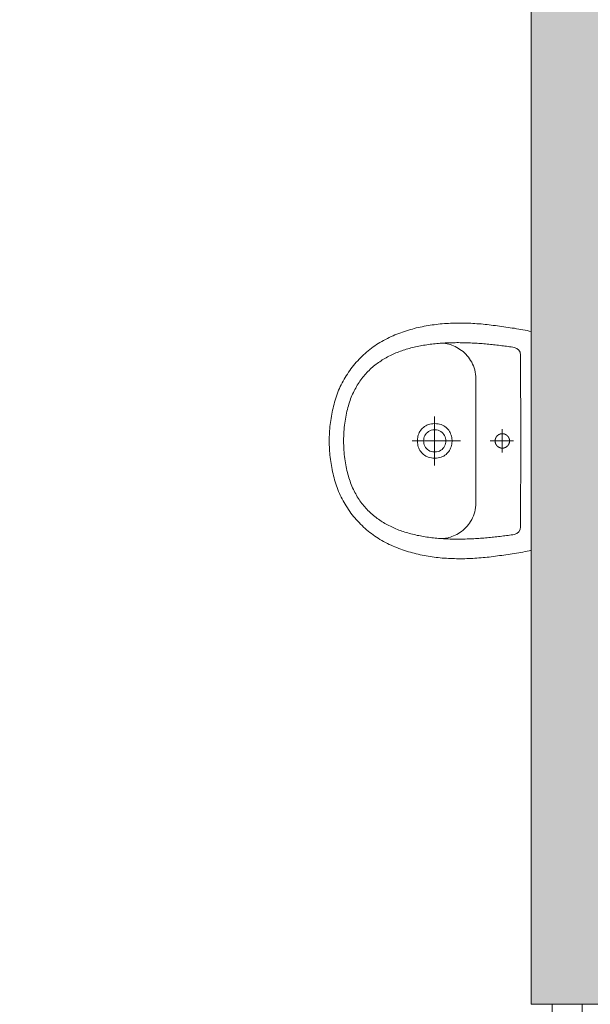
# Model space of a CAD drawing. Header units: millimetres. Extents: x -6697 to 21546, y -3389 to 18959.
# Tile 45 of 153: x 2646 to 2741, y 3509 to 3672. Entities that reach past the tile are written whole.
import ezdxf
from ezdxf.enums import TextEntityAlignment as Align

# ---------------------------------------------------------------- set-up
doc = ezdxf.new("R2010")
doc.units = ezdxf.units.MM
doc.linetypes.add('JIS_02_0.7', pattern=[1.35, 0.75, -0.6])
for name, color, linetype, lineweight in [('KOLORYSTYKA', 7, 'Continuous', 5), ('sciany_wew', 7, 'Continuous', 18), ('stolarka_mysz_drzwi', 7, 'Continuous', 5), ('stolarka_mysz_drzwi_opisy', 7, 'Continuous', 5)]:
    doc.layers.add(name, color=color, linetype=linetype, lineweight=lineweight)
doc.layers.add('sanitarka', color=7, linetype='Continuous', lineweight=5, true_color=0x666666)
doc.styles.add('ISO', font='isocpeur.ttf')

# ---------------------------------------------------------------- blocks, each defined once
blk = doc.blocks.new('*U49')
at = {"layer": 'stolarka_mysz_drzwi'}
for points in [[(9, 0), (9, 90), (5, 90), (5, 0)], [(0, -2.5), (5, -2.5), (5, 2.5), (0, 2.5)], [(95, -2.5), (100, -2.5), (100, 2.5), (95, 2.5)]]:
    blk.add_lwpolyline(points, close=True, dxfattribs=at)
at = {"layer": 'stolarka_mysz_drzwi', "linetype": 'JIS_02_0.7'}
blk.add_arc((-0.76, -5.76), 95.93, 3.4421, 86.5579, dxfattribs=at)
at = {"layer": 'stolarka_mysz_drzwi_opisy'}
blk.add_lwpolyline([(50, 20), (50, -41.41)], dxfattribs=at)
blk.add_circle((50, -61.41), 20, dxfattribs=at)
at = {"style": 'ISO', "flags": 9}
for tag, p in [('MATERIAL', (267.97, -34.59)), ('KOLOR_DRZWI', (268.38, -55.85)), ('WYPELNIENIE_DRZWI', (268.01, -77.63))]:
    blk.add_attdef(tag, p, '', height=14, dxfattribs=at)
at = {"layer": 'stolarka_mysz_drzwi_opisy', "color": 1, "true_color": 0xff0000, "style": 'ISO', "flags": 12}
blk.add_attdef('SAMOZAMYKACZ', (17.12, 28.05), '', height=6, rotation=90, dxfattribs=at)
at = {"layer": 'stolarka_mysz_drzwi_opisy', "style": 'ISO'}
blk.add_attdef('SZEROKOSC_DRZWI', text='', height=14, rotation=270, dxfattribs=at).set_placement((60.94, 0.13), align=Align.MIDDLE)
at = {"layer": 'stolarka_mysz_drzwi_opisy', "style": 'ISO', "flags": 8}
for tag, p in [('WYSOKOSC_DRZWI', (36.86, 0)), ('NR_DRZWI1', (50, -61.41))]:
    blk.add_attdef(tag, text='', height=14, rotation=270, dxfattribs=at).set_placement(p, align=Align.MIDDLE)
at = {"layer": 'stolarka_mysz_drzwi_opisy', "style": 'ISO', "flags": 2}
blk.add_attdef('P', text='', height=14, rotation=270, dxfattribs=at).set_placement((71.05, -25.97), align=Align.TOP_RIGHT)
blk = doc.blocks.new('umywalka60')
at = {"layer": 'sanitarka'}
blk.add_line((24.25, 6), (24.25, 6), dxfattribs=at)
for points in [[(45.51, 0), (22.8, 0), (0, 0), (-0.1, 0.42), (-0.19, 0.85), (-0.28, 1.28), (-0.36, 1.72), (-0.44, 2.15), (-0.52, 2.59), (-0.59, 3.03), (-0.67, 3.47), (-0.73, 3.92), (-0.8, 4.36), (-0.87, 4.8), (-0.93, 5.25), (-0.99, 5.69), (-1.05, 6.13), (-1.11, 6.57), (-1.17, 7.01), (-1.23, 7.45), (-1.29, 7.89), (-1.34, 8.32), (-1.4, 8.75), (-1.45, 9.17), (-1.49, 9.59), (-1.53, 10.01), (-1.57, 10.43), (-1.6, 10.85), (-1.63, 11.28), (-1.66, 11.7), (-1.68, 12.12), (-1.71, 12.54), (-1.72, 12.97), (-1.74, 13.39), (-1.75, 13.81), (-1.76, 14.24), (-1.76, 14.66), (-1.76, 15.09), (-1.75, 15.51), (-1.74, 15.93), (-1.73, 16.35), (-1.72, 16.78), (-1.69, 17.2), (-1.67, 17.62), (-1.64, 18.04), (-1.61, 18.47), (-1.57, 18.89), (-1.53, 19.31), (-1.48, 19.73), (-1.43, 20.14), (-1.37, 20.56), (-1.31, 20.98), (-1.24, 21.4), (-1.17, 21.81), (-1.09, 22.23), (-1.01, 22.64), (-0.92, 23.05), (-0.83, 23.47), (-0.74, 23.88), (-0.63, 24.29), (-0.52, 24.69), (-0.41, 25.1), (-0.29, 25.51), (-0.17, 25.91), (-0.04, 26.31), (0.1, 26.72), (0.24, 27.12), (0.39, 27.51), (0.55, 27.91), (0.71, 28.31), (0.87, 28.7), (1.05, 29.09), (1.05, 29.09), (1.23, 29.49), (1.43, 29.89), (1.63, 30.29), (1.83, 30.67), (2.05, 31.05), (2.27, 31.43), (2.49, 31.8), (2.73, 32.16), (2.97, 32.52), (3.21, 32.87), (3.47, 33.21), (3.73, 33.55), (4, 33.89), (4.27, 34.21), (4.55, 34.54), (4.84, 34.85), (5.14, 35.16), (5.44, 35.47), (5.75, 35.77), (6.06, 36.06), (6.38, 36.35), (6.71, 36.63), (7.05, 36.91), (7.4, 37.18), (7.75, 37.45), (8.1, 37.71), (8.47, 37.96), (8.84, 38.21), (9.22, 38.46), (9.58, 38.68), (9.94, 38.9), (10.31, 39.11), (10.68, 39.31), (11.06, 39.5), (11.45, 39.68), (11.84, 39.86), (12.23, 40.03), (12.63, 40.19), (13.03, 40.34), (13.43, 40.48), (13.84, 40.62), (14.25, 40.75), (14.67, 40.87), (15.09, 40.98), (15.51, 41.09), (15.93, 41.19), (16.35, 41.29), (16.78, 41.37), (17.2, 41.45), (17.63, 41.53), (18.06, 41.6), (18.49, 41.66), (18.92, 41.72), (19.35, 41.77), (19.78, 41.82), (20.21, 41.86), (20.63, 41.9), (21.06, 41.93), (21.49, 41.95), (21.91, 41.98), (22.33, 41.99), (22.75, 42.01), (22.75, 42.01), (23.18, 41.99), (23.6, 41.98), (24.02, 41.95), (24.45, 41.93), (24.88, 41.9), (25.3, 41.86), (25.73, 41.82), (26.16, 41.77), (26.59, 41.72), (27.02, 41.66), (27.45, 41.6), (27.88, 41.53), (28.31, 41.45), (28.73, 41.37), (29.16, 41.29), (29.58, 41.19), (30, 41.09), (30.42, 40.98), (30.84, 40.87), (31.25, 40.75), (31.67, 40.62), (32.07, 40.48), (32.48, 40.34), (32.88, 40.19), (33.28, 40.03), (33.67, 39.86), (34.06, 39.68), (34.45, 39.5), (34.83, 39.31), (35.2, 39.11), (35.57, 38.9), (35.93, 38.68), (36.29, 38.46), (36.29, 38.46), (36.67, 38.21), (37.04, 37.96), (37.41, 37.71), (37.76, 37.45), (38.11, 37.18), (38.46, 36.91), (38.79, 36.63), (39.12, 36.35), (39.45, 36.06), (39.76, 35.77), (40.07, 35.47), (40.37, 35.16), (40.67, 34.85), (40.96, 34.54), (41.24, 34.21), (41.51, 33.89), (41.78, 33.55), (42.04, 33.21), (42.3, 32.87), (42.54, 32.52), (42.78, 32.16), (43.02, 31.8), (43.24, 31.43), (43.46, 31.05), (43.68, 30.67), (43.88, 30.29), (44.08, 29.89), (44.28, 29.49), (44.46, 29.09), (44.46, 29.09), (44.64, 28.7), (44.8, 28.31), (44.96, 27.91), (45.12, 27.51), (45.27, 27.12), (45.41, 26.72), (45.55, 26.31), (45.68, 25.91), (45.8, 25.51), (45.92, 25.1), (46.03, 24.69), (46.14, 24.29), (46.25, 23.88), (46.34, 23.47), (46.43, 23.05), (46.52, 22.64), (46.6, 22.23), (46.68, 21.81), (46.75, 21.4), (46.82, 20.98), (46.88, 20.56), (46.94, 20.14), (46.99, 19.73), (47.03, 19.31), (47.08, 18.89), (47.12, 18.47), (47.15, 18.04), (47.18, 17.62), (47.2, 17.2), (47.22, 16.78), (47.24, 16.35), (47.25, 15.93), (47.26, 15.51), (47.27, 15.09), (47.27, 14.66), (47.26, 14.24), (47.26, 13.81), (47.25, 13.39), (47.23, 12.97), (47.22, 12.54), (47.19, 12.12), (47.17, 11.7), (47.14, 11.28), (47.11, 10.85), (47.08, 10.43), (47.04, 10.01), (47, 9.59), (46.96, 9.17), (46.91, 8.75), (46.91, 8.75), (46.85, 8.32), (46.79, 7.89), (46.74, 7.45), (46.68, 7.01), (46.62, 6.57), (46.56, 6.13), (46.5, 5.69), (46.44, 5.25), (46.37, 4.8), (46.31, 4.36), (46.24, 3.92), (46.17, 3.47), (46.1, 3.03), (46.02, 2.59), (45.95, 2.15), (45.87, 1.72), (45.78, 1.28), (45.69, 0.85), (45.6, 0.42)], [(22.75, 38.99), (23.24, 38.98), (23.72, 38.97), (24.19, 38.95), (24.66, 38.92), (25.12, 38.89), (25.57, 38.85), (26.01, 38.8), (26.45, 38.75), (26.87, 38.69), (27.3, 38.62), (27.71, 38.55), (28.12, 38.48), (28.52, 38.39), (28.92, 38.3), (29.3, 38.21), (29.69, 38.11), (30.06, 38), (30.43, 37.89), (30.79, 37.77), (31.15, 37.65), (31.5, 37.52), (31.84, 37.39), (32.17, 37.25), (32.5, 37.11), (32.83, 36.96), (33.15, 36.8), (33.46, 36.64), (33.76, 36.48), (34.06, 36.31), (34.36, 36.14), (34.64, 35.96), (34.93, 35.77), (35.2, 35.58), (35.47, 35.39), (35.74, 35.19), (36, 34.99), (36.25, 34.79), (36.5, 34.58), (36.74, 34.36), (36.98, 34.14), (37.21, 33.92), (37.44, 33.69), (37.66, 33.46), (37.87, 33.23), (38.08, 32.99), (38.29, 32.74), (38.49, 32.5), (38.68, 32.25), (38.88, 31.99), (39.06, 31.74), (39.24, 31.48), (39.42, 31.21), (39.59, 30.95), (39.75, 30.67), (39.92, 30.4), (40.07, 30.12), (40.23, 29.84), (40.37, 29.56), (40.52, 29.27), (40.66, 28.98), (40.79, 28.69), (40.92, 28.4), (41.05, 28.1), (41.17, 27.8), (41.29, 27.5), (41.4, 27.19), (41.51, 26.89), (41.62, 26.58), (41.72, 26.26), (41.82, 25.95), (41.91, 25.63), (42, 25.32), (42.09, 24.99), (42.17, 24.67), (42.25, 24.35), (42.32, 24.02), (42.4, 23.69), (42.46, 23.36), (42.53, 23.03), (42.59, 22.7), (42.65, 22.36), (42.71, 22.03), (42.76, 21.69), (42.81, 21.35), (42.85, 21.01), (42.89, 20.67), (42.93, 20.33), (42.97, 19.98), (43, 19.64), (43.03, 19.29), (43.06, 18.95), (43.09, 18.6), (43.11, 18.25), (43.13, 17.9), (43.14, 17.56), (43.16, 17.21), (43.17, 16.86), (43.18, 16.51), (43.19, 16.15), (43.19, 15.8), (43.19, 15.45), (43.19, 15.1), (43.19, 14.75), (43.19, 14.4), (43.18, 14.05), (43.17, 13.69), (43.16, 13.34), (43.15, 12.99), (43.14, 12.64), (43.12, 12.29), (43.1, 11.94), (43.08, 11.59), (43.06, 11.24), (43.04, 10.89), (43.01, 10.54), (42.99, 10.2), (42.96, 9.85), (42.93, 9.51), (42.9, 9.16), (42.87, 8.82), (42.83, 8.48), (42.8, 8.14), (42.76, 7.8), (42.73, 7.46), (42.69, 7.12), (42.65, 6.78), (42.61, 6.45), (42.57, 6.12), (42.53, 5.79), (42.48, 5.46), (42.44, 5.13), (42.4, 4.8), (42.35, 4.48), (42.31, 4.16), (42.26, 3.83), (42.21, 3.52), (42.21, 3.52), (41.99, 2.96), (41.66, 2.57), (41.21, 2.32), (40.61, 2.19), (22.75, 2.18), (4.9, 2.19), (4.3, 2.32), (3.85, 2.57), (3.52, 2.96), (3.29, 3.52), (3.25, 3.83), (3.2, 4.16), (3.16, 4.48), (3.11, 4.8), (3.07, 5.13), (3.02, 5.46), (2.98, 5.79), (2.94, 6.12), (2.9, 6.45), (2.86, 6.78), (2.82, 7.12), (2.78, 7.46), (2.75, 7.8), (2.71, 8.14), (2.68, 8.48), (2.64, 8.82), (2.61, 9.16), (2.58, 9.51), (2.55, 9.85), (2.52, 10.2), (2.5, 10.54), (2.47, 10.89), (2.45, 11.24), (2.43, 11.59), (2.41, 11.94), (2.39, 12.29), (2.37, 12.64), (2.36, 12.99), (2.35, 13.34), (2.34, 13.69), (2.33, 14.05), (2.32, 14.4), (2.32, 14.75), (2.31, 15.1), (2.31, 15.45), (2.32, 15.8), (2.32, 16.15), (2.33, 16.51), (2.34, 16.86), (2.35, 17.21), (2.36, 17.56), (2.38, 17.9), (2.4, 18.25), (2.42, 18.6), (2.45, 18.95), (2.48, 19.29), (2.51, 19.64), (2.54, 19.98), (2.58, 20.33), (2.62, 20.67), (2.66, 21.01), (2.7, 21.35), (2.75, 21.69), (2.8, 22.03), (2.86, 22.36), (2.92, 22.7), (2.98, 23.03), (3.04, 23.36), (3.11, 23.69), (3.18, 24.02), (3.26, 24.35), (3.34, 24.67), (3.42, 24.99), (3.51, 25.32), (3.6, 25.63), (3.69, 25.95), (3.79, 26.26), (3.89, 26.58), (4, 26.89), (4.11, 27.19), (4.22, 27.5), (4.34, 27.8), (4.46, 28.1), (4.59, 28.4), (4.72, 28.69), (4.85, 28.98), (4.99, 29.27), (5.14, 29.56), (5.28, 29.84), (5.44, 30.12), (5.59, 30.4), (5.75, 30.67), (5.92, 30.95), (6.09, 31.21), (6.27, 31.48), (6.45, 31.74), (6.63, 31.99), (6.82, 32.25), (7.02, 32.5), (7.22, 32.74), (7.43, 32.99), (7.64, 33.23), (7.85, 33.46), (8.07, 33.69), (8.3, 33.92), (8.53, 34.14), (8.77, 34.36), (9.01, 34.58), (9.26, 34.79), (9.51, 34.99), (9.77, 35.19), (10.04, 35.39), (10.31, 35.58), (10.58, 35.77), (10.86, 35.96), (11.15, 36.14), (11.45, 36.31), (11.75, 36.48), (12.05, 36.64), (12.36, 36.8), (12.68, 36.96), (13, 37.11), (13.33, 37.25), (13.67, 37.39), (14.01, 37.52), (14.36, 37.65), (14.72, 37.77), (15.08, 37.89), (15.45, 38), (15.82, 38.11), (16.2, 38.21), (16.59, 38.3), (16.99, 38.39), (17.39, 38.48), (17.8, 38.55), (18.21, 38.62), (18.64, 38.69), (19.06, 38.75), (19.5, 38.8), (19.94, 38.85), (20.39, 38.89), (20.85, 38.92), (21.32, 38.95), (21.79, 38.97), (22.27, 38.98), (22.75, 38.99)], [(26.36, 20.05), (26.34, 20.41), (26.3, 20.75), (26.23, 21.08), (26.14, 21.38), (26.03, 21.66), (25.9, 21.93), (25.74, 22.17), (25.57, 22.4), (25.38, 22.61), (25.18, 22.8), (24.96, 22.97), (24.73, 23.12), (24.49, 23.25), (24.24, 23.37), (23.98, 23.46), (23.71, 23.54), (23.44, 23.59), (23.17, 23.63), (22.89, 23.65), (22.62, 23.65), (22.34, 23.63), (22.07, 23.59), (21.8, 23.54), (21.53, 23.46), (21.27, 23.37), (21.02, 23.25), (20.78, 23.12), (20.55, 22.97), (20.33, 22.8), (20.13, 22.61), (19.94, 22.4), (19.77, 22.17), (19.61, 21.93), (19.48, 21.66), (19.37, 21.38), (19.28, 21.07), (19.21, 20.75), (19.17, 20.41), (19.15, 20.05), (19.17, 19.69), (19.21, 19.35), (19.28, 19.03), (19.37, 18.73), (19.48, 18.44), (19.61, 18.18), (19.77, 17.93), (19.94, 17.7), (20.13, 17.5), (20.33, 17.31), (20.55, 17.14), (20.78, 16.98), (21.02, 16.85), (21.27, 16.74), (21.53, 16.64), (21.8, 16.57), (22.07, 16.51), (22.34, 16.47), (22.62, 16.45), (22.89, 16.45), (23.17, 16.47), (23.44, 16.51), (23.71, 16.57), (23.98, 16.64), (24.24, 16.74), (24.49, 16.85), (24.73, 16.98), (24.96, 17.14), (25.18, 17.31), (25.38, 17.5), (25.57, 17.7), (25.74, 17.93), (25.9, 18.18), (26.03, 18.44), (26.14, 18.73), (26.23, 19.03), (26.3, 19.35), (26.34, 19.69), (26.36, 20.05)], [(25.05, 20.05), (25.03, 20.42), (24.96, 20.76), (24.86, 21.06), (24.71, 21.33), (24.54, 21.57), (24.34, 21.78), (24.11, 21.95), (23.86, 22.1), (23.6, 22.21), (23.32, 22.29), (23.04, 22.34), (22.75, 22.35), (22.47, 22.34), (22.18, 22.29), (21.91, 22.21), (21.65, 22.1), (21.4, 21.95), (21.17, 21.78), (20.97, 21.57), (20.8, 21.33), (20.65, 21.06), (20.55, 20.76), (20.48, 20.42), (20.45, 20.05), (20.48, 19.68), (20.55, 19.35), (20.65, 19.05), (20.8, 18.77), (20.97, 18.53), (21.17, 18.33), (21.4, 18.15), (21.65, 18.01), (21.91, 17.9), (22.19, 17.82), (22.47, 17.77), (22.75, 17.75), (23.04, 17.77), (23.32, 17.82), (23.6, 17.9), (23.86, 18.01), (24.11, 18.15), (24.34, 18.33), (24.54, 18.53), (24.71, 18.77), (24.86, 19.05), (24.96, 19.35), (25.03, 19.69), (25.05, 20.05)], [(24.25, 6), (24.25, 5.98), (24.25, 5.96), (24.25, 5.94), (24.25, 5.92), (24.25, 5.9), (24.25, 5.88), (24.25, 5.85), (24.25, 5.83), (24.24, 5.81), (24.24, 5.79), (24.24, 5.77), (24.23, 5.75), (24.23, 5.73), (24.23, 5.71), (24.22, 5.69), (24.22, 5.67), (24.21, 5.64), (24.21, 5.62), (24.2, 5.6), (24.2, 5.58), (24.19, 5.56), (24.18, 5.54), (24.18, 5.52), (24.17, 5.5), (24.16, 5.48), (24.15, 5.46), (24.15, 5.44), (24.14, 5.42), (24.13, 5.4), (24.12, 5.38), (24.11, 5.36), (24.1, 5.35), (24.09, 5.33), (24.09, 5.31), (24.08, 5.29), (24.07, 5.27), (24.05, 5.25), (24.04, 5.23), (24.03, 5.22), (24.02, 5.2), (24.01, 5.18), (24, 5.16), (23.99, 5.14), (23.97, 5.13), (23.96, 5.11), (23.95, 5.09), (23.94, 5.08), (23.92, 5.06), (23.91, 5.04), (23.9, 5.03), (23.88, 5.01), (23.87, 4.99), (23.85, 4.98), (23.84, 4.96), (23.82, 4.95), (23.81, 4.93), (23.79, 4.92), (23.78, 4.9), (23.76, 4.89), (23.75, 4.88), (23.73, 4.86), (23.71, 4.85), (23.7, 4.83), (23.68, 4.82), (23.67, 4.81), (23.65, 4.8), (23.63, 4.78), (23.61, 4.77), (23.6, 4.76), (23.58, 4.75), (23.56, 4.74), (23.54, 4.72), (23.52, 4.71), (23.51, 4.7), (23.49, 4.69), (23.47, 4.68), (23.45, 4.67), (23.43, 4.66), (23.41, 4.65), (23.39, 4.64), (23.37, 4.63), (23.35, 4.63), (23.34, 4.62), (23.32, 4.61), (23.3, 4.6), (23.28, 4.59), (23.26, 4.59), (23.24, 4.58), (23.22, 4.57), (23.2, 4.57), (23.18, 4.56), (23.15, 4.55), (23.13, 4.55), (23.11, 4.54), (23.09, 4.54), (23.07, 4.53), (23.05, 4.53), (23.03, 4.53), (23.01, 4.52), (22.99, 4.52), (22.97, 4.52), (22.95, 4.51), (22.93, 4.51), (22.9, 4.51), (22.88, 4.51), (22.86, 4.5), (22.84, 4.5), (22.82, 4.5), (22.8, 4.5), (22.78, 4.5), (22.76, 4.5), (22.74, 4.5), (22.71, 4.5), (22.69, 4.5), (22.67, 4.5), (22.65, 4.5), (22.63, 4.51), (22.61, 4.51), (22.59, 4.51), (22.57, 4.51), (22.54, 4.52), (22.52, 4.52), (22.5, 4.52), (22.48, 4.53), (22.46, 4.53), (22.44, 4.53), (22.42, 4.54), (22.4, 4.54), (22.38, 4.55), (22.36, 4.55), (22.34, 4.56), (22.32, 4.57), (22.3, 4.57), (22.28, 4.58), (22.26, 4.59), (22.24, 4.59), (22.22, 4.6), (22.2, 4.61), (22.18, 4.62), (22.16, 4.62), (22.14, 4.63), (22.12, 4.64), (22.1, 4.65), (22.08, 4.66), (22.06, 4.67), (22.04, 4.68), (22.02, 4.69), (22.01, 4.7), (21.99, 4.71), (21.97, 4.72), (21.95, 4.73), (21.93, 4.74), (21.92, 4.76), (21.9, 4.77), (21.88, 4.78), (21.86, 4.79), (21.85, 4.81), (21.83, 4.82), (21.81, 4.83), (21.8, 4.85), (21.78, 4.86), (21.76, 4.87), (21.75, 4.89), (21.73, 4.9), (21.72, 4.92), (21.7, 4.93), (21.69, 4.95), (21.67, 4.96), (21.66, 4.98), (21.64, 4.99), (21.63, 5.01), (21.62, 5.02), (21.6, 5.04), (21.59, 5.06), (21.58, 5.07), (21.56, 5.09), (21.55, 5.11), (21.54, 5.12), (21.52, 5.14), (21.51, 5.16), (21.5, 5.18), (21.49, 5.19), (21.48, 5.21), (21.47, 5.23), (21.46, 5.25), (21.45, 5.27), (21.44, 5.29), (21.43, 5.3), (21.42, 5.32), (21.41, 5.34), (21.4, 5.36), (21.39, 5.38), (21.38, 5.4), (21.37, 5.42), (21.36, 5.44), (21.36, 5.46), (21.35, 5.48), (21.34, 5.5), (21.33, 5.52), (21.33, 5.54), (21.32, 5.56), (21.31, 5.58), (21.31, 5.6), (21.3, 5.62), (21.3, 5.64), (21.29, 5.66), (21.29, 5.68), (21.28, 5.7), (21.28, 5.72), (21.28, 5.75), (21.27, 5.77), (21.27, 5.79), (21.27, 5.81), (21.26, 5.83), (21.26, 5.85), (21.26, 5.87), (21.26, 5.89), (21.26, 5.91), (21.26, 5.93), (21.26, 5.96), (21.25, 5.98), (21.25, 6), (21.25, 6.02), (21.25, 6.04), (21.26, 6.06), (21.26, 6.08), (21.26, 6.1), (21.26, 6.13), (21.26, 6.15), (21.26, 6.17), (21.27, 6.19), (21.27, 6.21), (21.27, 6.23), (21.28, 6.25), (21.28, 6.27), (21.28, 6.29), (21.29, 6.31), (21.29, 6.34), (21.3, 6.36), (21.3, 6.38), (21.31, 6.4), (21.31, 6.42), (21.32, 6.44), (21.33, 6.46), (21.33, 6.48), (21.34, 6.5), (21.35, 6.52), (21.35, 6.54), (21.36, 6.56), (21.37, 6.58), (21.38, 6.6), (21.39, 6.62), (21.4, 6.64), (21.4, 6.66), (21.41, 6.67), (21.42, 6.69), (21.43, 6.71), (21.44, 6.73), (21.45, 6.75), (21.47, 6.77), (21.48, 6.79), (21.49, 6.8), (21.5, 6.82), (21.51, 6.84), (21.52, 6.86), (21.53, 6.87), (21.55, 6.89), (21.56, 6.91), (21.57, 6.92), (21.59, 6.94), (21.6, 6.96), (21.61, 6.97), (21.63, 6.99), (21.64, 7.01), (21.66, 7.02), (21.67, 7.04), (21.68, 7.05), (21.7, 7.07), (21.72, 7.08), (21.73, 7.1), (21.75, 7.11), (21.76, 7.13), (21.78, 7.14), (21.79, 7.15), (21.81, 7.17), (21.83, 7.18), (21.84, 7.19), (21.86, 7.21), (21.88, 7.22), (21.9, 7.23), (21.91, 7.24), (21.93, 7.25), (21.95, 7.27), (21.97, 7.28), (21.98, 7.29), (22, 7.3), (22.02, 7.31), (22.04, 7.32), (22.06, 7.33), (22.08, 7.34), (22.1, 7.35), (22.12, 7.36), (22.13, 7.37), (22.15, 7.38), (22.17, 7.38), (22.19, 7.39), (22.21, 7.4), (22.23, 7.41), (22.25, 7.41), (22.27, 7.42), (22.29, 7.43), (22.31, 7.43), (22.33, 7.44), (22.35, 7.45), (22.37, 7.45), (22.4, 7.46), (22.42, 7.46), (22.44, 7.47), (22.46, 7.47), (22.48, 7.47), (22.5, 7.48), (22.52, 7.48), (22.54, 7.49), (22.56, 7.49), (22.58, 7.49), (22.6, 7.49), (22.63, 7.5), (22.65, 7.5), (22.67, 7.5), (22.69, 7.5), (22.71, 7.5), (22.73, 7.5), (22.75, 7.5), (22.77, 7.5), (22.8, 7.5), (22.82, 7.5), (22.84, 7.5), (22.86, 7.5), (22.88, 7.5), (22.9, 7.49), (22.92, 7.49), (22.94, 7.49), (22.96, 7.49), (22.99, 7.48), (23.01, 7.48), (23.03, 7.48), (23.05, 7.47), (23.07, 7.47), (23.09, 7.46), (23.11, 7.46), (23.13, 7.45), (23.15, 7.45), (23.17, 7.44), (23.19, 7.44), (23.21, 7.43), (23.23, 7.42), (23.25, 7.42), (23.27, 7.41), (23.29, 7.4), (23.31, 7.39), (23.33, 7.39), (23.35, 7.38), (23.37, 7.37), (23.39, 7.36), (23.41, 7.35), (23.43, 7.34), (23.45, 7.33), (23.47, 7.32), (23.48, 7.31), (23.5, 7.3), (23.52, 7.29), (23.54, 7.28), (23.56, 7.27), (23.58, 7.26), (23.59, 7.24), (23.61, 7.23), (23.63, 7.22), (23.64, 7.21), (23.66, 7.2), (23.68, 7.18), (23.7, 7.17), (23.71, 7.16), (23.73, 7.14), (23.74, 7.13), (23.76, 7.11), (23.78, 7.1), (23.79, 7.08), (23.81, 7.07), (23.82, 7.06), (23.84, 7.04), (23.85, 7.02), (23.87, 7.01), (23.88, 6.99), (23.89, 6.98), (23.91, 6.96), (23.92, 6.94), (23.93, 6.93), (23.95, 6.91), (23.96, 6.89), (23.97, 6.88), (23.98, 6.86), (24, 6.84), (24.01, 6.82), (24.02, 6.81), (24.03, 6.79), (24.04, 6.77), (24.05, 6.75), (24.06, 6.73), (24.07, 6.72), (24.08, 6.7), (24.09, 6.68), (24.1, 6.66), (24.11, 6.64), (24.12, 6.62), (24.13, 6.6), (24.14, 6.58), (24.15, 6.56), (24.15, 6.54), (24.16, 6.52), (24.17, 6.5), (24.18, 6.48), (24.18, 6.46), (24.19, 6.44), (24.19, 6.42), (24.2, 6.4), (24.21, 6.38), (24.21, 6.36), (24.22, 6.34), (24.22, 6.32), (24.22, 6.3), (24.23, 6.28), (24.23, 6.26), (24.24, 6.24), (24.24, 6.21), (24.24, 6.19), (24.24, 6.17), (24.25, 6.15), (24.25, 6.13), (24.25, 6.11), (24.25, 6.09), (24.25, 6.07), (24.25, 6.05), (24.25, 6.02), (24.25, 6)]]:
    blk.add_lwpolyline(points, close=True, dxfattribs=at)
for points in [[(22.75, 24.73), (22.75, 14.72)], [(9.86, 11.5), (9.37, 11.52), (8.9, 11.56), (8.44, 11.63), (8, 11.73), (7.57, 11.86), (7.16, 12), (6.76, 12.17), (6.38, 12.36), (6.02, 12.58), (5.67, 12.8), (5.34, 13.05), (5.02, 13.31), (4.73, 13.58), (4.44, 13.87), (4.18, 14.17), (3.93, 14.48), (3.71, 14.8), (3.5, 15.12), (3.3, 15.45), (3.13, 15.79), (2.98, 16.12), (2.84, 16.46), (2.72, 16.8), (2.63, 17.14), (2.55, 17.47), (2.49, 17.8), (2.45, 18.13), (2.44, 18.45), (2.44, 18.76), (2.46, 19.06)], [(27.85, 20.08), (17.66, 20.08)], [(43.05, 19.06), (43.07, 18.76), (43.07, 18.45), (43.06, 18.13), (43.02, 17.8), (42.96, 17.47), (42.88, 17.14), (42.79, 16.8), (42.67, 16.46), (42.53, 16.12), (42.38, 15.79), (42.2, 15.45), (42.01, 15.12), (41.8, 14.8), (41.57, 14.48), (41.33, 14.17), (41.07, 13.87), (40.78, 13.58), (40.49, 13.31), (40.17, 13.05), (39.84, 12.8), (39.49, 12.58), (39.13, 12.36), (38.75, 12.17), (38.35, 12), (37.94, 11.86), (37.51, 11.73), (37.07, 11.63), (36.61, 11.56), (36.14, 11.52), (35.65, 11.5)], [(35.65, 11.5), (22.75, 11.5), (9.86, 11.5)], [(22.75, 8.53), (22.75, 3.69)], [(20.33, 6), (25.19, 6)]]:
    blk.add_lwpolyline(points, dxfattribs=at)

msp = doc.modelspace()

# ---------------------------------------------------------------- hatches: boundary and pattern name
at = {"layer": 'KOLORYSTYKA'}
h = msp.add_hatch(dxfattribs=at)
h.set_pattern_fill('CONCRETE', color=256, scale=5, pattern_type=2)
h.set_pattern_definition([(50, (0, 0), (35.86301, -3.1376), [3.75, -41.25]), (355, (0, 0), (-6.93757, 37.6096), [3, -33]), (100.4514, (2.99, -0.26), (28.92547, 34.47198), [3.187, -35.0571]), (46.1842, (0, 10), (53.36205, -8.27595), [5.625, -61.875]), (96.6356, (4.447, 9.31), (46.73314, 48.7059), [4.7805, -52.58565]), (351.1842, (0, 10), (46.7331, 48.70593), [4.5, -49.5]), (21, (5, 7.5), (29.84535, -20.13094), [3.75, -41.25]), (326, (5, 7.5), (12.16577, 36.2575), [3, -33]), (71.4514, (7.487, 5.822), (42.01113, 16.12652), [3.187, -35.0571]), (37.5, (0, 0), (0.607993, 16.644693), [0, -32.6, 0, -33.5, 0, -33.125]), (7.5, (0, 0), (13.153477, 19.720586), [0, -19.1, 0, -31.85, 0, -12.625]), (327.5, (-11.15, 0), (26.691122, -1.127744), [0, -12.5, 0, -39, 0, -51.75]), (317.5, (-16.15, 0), (29.15931, 5.00525), [0, -16.25, 0, -25.9, 0, -36.75])])
h.paths.add_polyline_path([(2842.7, 3383.56), (2742.7, 3383.56), (2742.7, 3408.56), (2730.7, 3408.56), (2730.7, 3398.56), (2730.7, 3383.56), (2649.7, 3383.56), (2649.7, 3359.56), (2842.7, 3359.56)], flags=17)
h.paths.add_polyline_path([(3492.7, 3783.56), (3492.7, 3847.56), (3271.7, 3847.56), (3271.7, 3823.56), (3281.7, 3823.56), (3336.7, 3823.56), (3336.7, 3545.56), (3331.7, 3545.56), (3331.7, 3533.56), (3336.7, 3533.56), (3358.7, 3533.56), (3358.7, 3545.56), (3348.7, 3545.56), (3348.7, 3823.56), (3468.7, 3823.56), (3468.7, 3545.56), (3458.7, 3545.56), (3458.7, 3533.56), (3468.7, 3533.56), (3468.7, 3526.06), (3492.7, 3526.06)])
h.paths.add_polyline_path([(3472, 3387.42), (3508.4, 3387.42), (3508.4, 3408.42), (3472, 3408.42)], flags=9)
h.paths.add_polyline_path([(3492.7, 2699.56), (3468.7, 2699.56), (3468.7, 2609.56), (2763.7, 2609.56), (2763.7, 2585.56), (3492.7, 2585.56)])
h.paths.add_polyline_path([(3468.7, 3269.56), (3492.7, 3269.56), (3492.7, 3391.06), (3468.7, 3391.06), (3468.7, 3383.56), (3336.7, 3383.56), (3336.7, 3359.56), (3468.7, 3359.56)])
h.paths.add_polyline_path([(3492.7, 3029.56), (3468.7, 3029.56), (3468.7, 2939.56), (3492.7, 2939.56)])
h.paths.add_polyline_path([(2468.7, 2699.56), (2444.7, 2699.56), (2444.7, 2585.56), (2628.7, 2585.56), (2628.7, 2609.56), (2468.7, 2609.56)])
h.paths.add_polyline_path([(2468.7, 3029.56), (2444.7, 3029.56), (2444.7, 2939.56), (2468.7, 2939.56)])
h.paths.add_polyline_path([(2444.7, 3733.56), (2468.7, 3733.56), (2468.7, 3823.56), (2730.7, 3823.56), (2730.7, 3673.56), (2730.7, 3508.56), (2742.7, 3508.56), (2742.7, 3518.56), (2742.7, 3533.56), (2837.7, 3533.56), (2837.7, 3545.56), (2827.7, 3545.56), (2742.7, 3545.56), (2742.7, 3557.56), (2742.7, 3823.56), (2962.7, 3823.56), (2962.7, 3545.56), (2952.7, 3545.56), (2952.7, 3533.56), (2984.7, 3533.56), (2994.7, 3533.56), (2994.7, 3545.56), (2974.7, 3545.56), (2974.7, 3664.56), (2997.2, 3664.56), (2997.2, 3676.56), (2974.7, 3676.56), (2974.7, 3823.56), (3104.7, 3823.56), (3104.7, 3676.56), (3097.2, 3676.56), (3097.2, 3664.56), (3104.7, 3664.56), (3104.7, 3545.56), (3094.7, 3545.56), (3094.7, 3533.56), (3120.7, 3533.56), (3120.7, 3545.56), (3116.7, 3545.56), (3116.7, 3615.56), (3214.7, 3615.56), (3214.7, 3545.56), (3210.7, 3545.56), (3210.7, 3533.56), (3231.7, 3533.56), (3231.7, 3545.56), (3226.7, 3545.56), (3226.7, 3627.56), (3116.7, 3627.56), (3116.7, 3823.56), (3171.7, 3823.56), (3171.7, 3847.56), (3161.7, 3847.56), (2468.7, 3847.56), (2444.7, 3847.56)])
h.paths.add_polyline_path([(2468.7, 3493.56), (2444.7, 3493.56), (2444.7, 3269.56), (2468.7, 3269.56), (2468.7, 3359.56), (2549.7, 3359.56), (2549.7, 3383.56), (2468.7, 3383.56)])

# ---------------------------------------------------------------- linework, layer by layer
at = {"layer": 'sciany_wew'}
for points in [[(2468.7, 3733.56), (2468.7, 3823.56), (2730.7, 3823.56), (2730.7, 3508.56)], [(2742.7, 3518.56), (2742.7, 3508.56), (2730.7, 3508.56), (2730.7, 3518.56)]]:
    msp.add_lwpolyline(points, dxfattribs=at)

# ---------------------------------------------------------------- block references
at = {"layer": 'sanitarka', "xscale": -0.8, "yscale": 0.8, "zscale": 0.8, "rotation": 90}
msp.add_blockref('umywalka60', (2730.7, 3620.51), dxfattribs=at)
at = {"layer": 'sciany_wew'}
ref = msp.add_blockref('*U49', (2736.7, 3408.56), dxfattribs=dict(at, rotation=89.99999999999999))
ref.add_attrib('SZEROKOSC_DRZWI', '90', dxfattribs={"layer": 'stolarka_mysz_drzwi_opisy', "height": 14, "style": 'ISO'}).set_placement((2736.57, 3469.5), align=Align.MIDDLE)
ref.add_attrib('WYSOKOSC_DRZWI', '200', dxfattribs={"layer": 'stolarka_mysz_drzwi_opisy', "height": 14, "style": 'ISO'}).set_placement((2736.7, 3445.42), align=Align.MIDDLE)
ref.add_attrib('NR_DRZWI1', 'Dw2', dxfattribs={"layer": 'stolarka_mysz_drzwi_opisy', "height": 14, "style": 'ISO'}).set_placement((2798.11, 3458.56), align=Align.MIDDLE)

doc.saveas('drawing.dxf')
